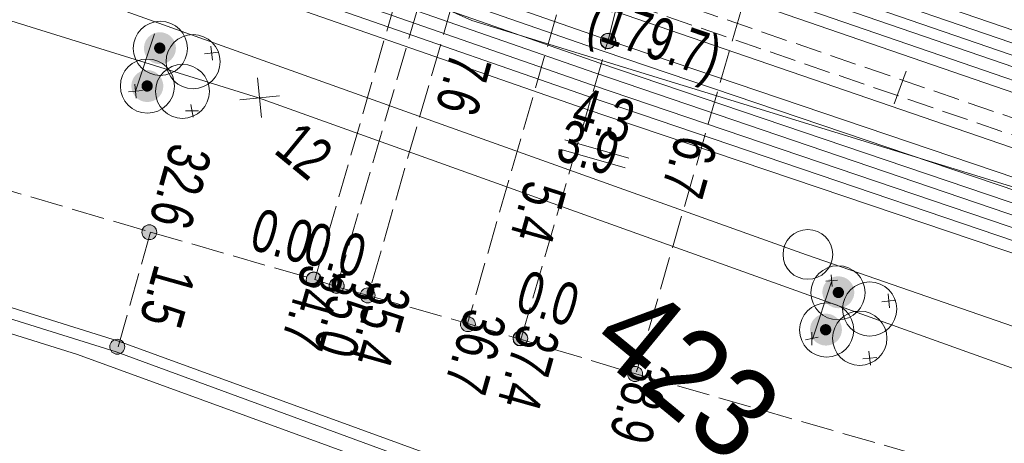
# Model space of a CAD drawing. Header units: metres. Extents: x -740 to 758, y -633 to 854.
# Tile 165 of 256: x -466.1 to -453.74, y 284.51 to 289.83. Entities that reach past the tile are written whole.
import ezdxf

# ---------------------------------------------------------------- set-up
doc = ezdxf.new("R2010")
doc.units = ezdxf.units.M
doc.header["$MEASUREMENT"] = 0
doc.linetypes.add('333_125', pattern=[0.4576, 0.3328, -0.1248])
doc.linetypes.add('416_125', pattern=[0.5408, 0.416, -0.1248])
for name, color, linetype in [('Grundkarte.LOVION', 7, 'Continuous'), ('Grundkarte_Text.LOVION', 7, 'Continuous'), ('Strom.LOVION', 7, 'Continuous'), ('StromBemass.LOVION', 7, 'Continuous'), ('Telko.LOVION', 7, 'Continuous'), ('Wasser.LOVION', 7, 'Continuous')]:
    doc.layers.add(name, color=color, linetype=linetype)
doc.styles.add('ERSTELLTER_STIL_1', font='arial.ttf')

msp = doc.modelspace()

# ---------------------------------------------------------------- hatches: boundary and pattern name
at = {"layer": 'Strom.LOVION', "linetype": 'Continuous', "lineweight": 18}
for points in [[(-464.187, 289.344), (-464.172, 289.365), (-464.16, 289.387), (-464.151, 289.41), (-464.145, 289.435), (-464.142, 289.46), (-464.142, 289.485), (-464.145, 289.51), (-464.151, 289.534), (-464.161, 289.558), (-464.173, 289.58), (-464.188, 289.6), (-464.205, 289.618), (-464.225, 289.634), (-464.246, 289.648), (-464.269, 289.658), (-464.293, 289.666), (-464.317, 289.671), (-464.343, 289.672), (-464.368, 289.67), (-464.393, 289.666), (-464.416, 289.658), (-464.439, 289.647), (-464.46, 289.633), (-464.48, 289.617), (-464.497, 289.599), (-464.512, 289.578), (-464.524, 289.556), (-464.533, 289.533), (-464.539, 289.508), (-464.542, 289.483), (-464.542, 289.458), (-464.539, 289.433), (-464.533, 289.409), (-464.523, 289.385), (-464.511, 289.363), (-464.496, 289.343), (-464.479, 289.325), (-464.459, 289.309), (-464.438, 289.295), (-464.415, 289.285), (-464.391, 289.277), (-464.366, 289.272), (-464.341, 289.271), (-464.316, 289.272), (-464.291, 289.277), (-464.268, 289.285), (-464.245, 289.296), (-464.224, 289.31), (-464.204, 289.326)], [(-464.289, 289.428), (-464.284, 289.435), (-464.28, 289.443), (-464.276, 289.451), (-464.274, 289.46), (-464.273, 289.469), (-464.273, 289.478), (-464.274, 289.487), (-464.277, 289.495), (-464.28, 289.504), (-464.284, 289.511), (-464.29, 289.519), (-464.296, 289.525), (-464.302, 289.531), (-464.31, 289.535), (-464.318, 289.539), (-464.327, 289.542), (-464.335, 289.543), (-464.344, 289.544), (-464.353, 289.543), (-464.362, 289.542), (-464.37, 289.539), (-464.378, 289.535), (-464.386, 289.53), (-464.393, 289.525), (-464.399, 289.518), (-464.404, 289.511), (-464.408, 289.503), (-464.411, 289.495), (-464.414, 289.486), (-464.415, 289.477), (-464.415, 289.468), (-464.414, 289.46), (-464.411, 289.451), (-464.408, 289.443), (-464.404, 289.435), (-464.398, 289.428), (-464.392, 289.421), (-464.385, 289.416), (-464.378, 289.411), (-464.37, 289.407), (-464.361, 289.404), (-464.353, 289.403), (-464.344, 289.402), (-464.335, 289.403), (-464.326, 289.405), (-464.318, 289.407), (-464.31, 289.411), (-464.302, 289.416), (-464.295, 289.422)], [(-464.345, 288.869), (-464.331, 288.89), (-464.319, 288.912), (-464.309, 288.935), (-464.303, 288.96), (-464.3, 288.985), (-464.3, 289.01), (-464.303, 289.035), (-464.31, 289.059), (-464.319, 289.083), (-464.331, 289.105), (-464.346, 289.125), (-464.363, 289.143), (-464.383, 289.159), (-464.404, 289.173), (-464.427, 289.183), (-464.451, 289.191), (-464.476, 289.196), (-464.501, 289.197), (-464.526, 289.196), (-464.551, 289.191), (-464.575, 289.183), (-464.597, 289.172), (-464.619, 289.159), (-464.638, 289.142), (-464.655, 289.124), (-464.67, 289.104), (-464.682, 289.081), (-464.691, 289.058), (-464.697, 289.034), (-464.7, 289.009), (-464.7, 288.983), (-464.697, 288.958), (-464.691, 288.934), (-464.681, 288.911), (-464.669, 288.889), (-464.654, 288.868), (-464.637, 288.85), (-464.618, 288.834), (-464.596, 288.821), (-464.574, 288.81), (-464.55, 288.802), (-464.525, 288.798), (-464.5, 288.796), (-464.475, 288.798), (-464.45, 288.803), (-464.426, 288.81), (-464.403, 288.821), (-464.382, 288.835), (-464.363, 288.851)], [(-464.448, 288.952), (-464.442, 288.959), (-464.438, 288.967), (-464.435, 288.975), (-464.433, 288.984), (-464.432, 288.993), (-464.432, 289.002), (-464.433, 289.011), (-464.435, 289.019), (-464.438, 289.027), (-464.443, 289.035), (-464.448, 289.042), (-464.454, 289.049), (-464.461, 289.054), (-464.468, 289.059), (-464.477, 289.063), (-464.485, 289.066), (-464.494, 289.067), (-464.503, 289.068), (-464.512, 289.067), (-464.52, 289.066), (-464.529, 289.063), (-464.537, 289.059), (-464.544, 289.054), (-464.551, 289.049), (-464.557, 289.042), (-464.562, 289.035), (-464.567, 289.027), (-464.57, 289.019), (-464.572, 289.01), (-464.573, 289.001), (-464.573, 288.992), (-464.572, 288.984), (-464.57, 288.975), (-464.566, 288.967), (-464.562, 288.959), (-464.557, 288.952), (-464.551, 288.945), (-464.544, 288.94), (-464.536, 288.935), (-464.528, 288.931), (-464.52, 288.928), (-464.511, 288.927), (-464.502, 288.926), (-464.493, 288.927), (-464.485, 288.928), (-464.476, 288.931), (-464.468, 288.935), (-464.461, 288.94), (-464.454, 288.946)], [(-455.665, 286.279), (-455.651, 286.3), (-455.639, 286.322), (-455.629, 286.345), (-455.623, 286.369), (-455.62, 286.394), (-455.62, 286.42), (-455.623, 286.444), (-455.63, 286.469), (-455.639, 286.492), (-455.651, 286.514), (-455.666, 286.534), (-455.683, 286.553), (-455.703, 286.569), (-455.724, 286.582), (-455.747, 286.593), (-455.771, 286.6), (-455.796, 286.605), (-455.821, 286.607), (-455.846, 286.605), (-455.87, 286.6), (-455.894, 286.592), (-455.917, 286.581), (-455.938, 286.568), (-455.957, 286.552), (-455.975, 286.533), (-455.989, 286.513), (-456.001, 286.491), (-456.011, 286.468), (-456.017, 286.443), (-456.02, 286.418), (-456.02, 286.393), (-456.016, 286.368), (-456.01, 286.344), (-456.001, 286.32), (-455.989, 286.299), (-455.974, 286.278), (-455.957, 286.26), (-455.937, 286.244), (-455.916, 286.231), (-455.893, 286.22), (-455.869, 286.212), (-455.844, 286.208), (-455.819, 286.206), (-455.794, 286.208), (-455.77, 286.213), (-455.746, 286.22), (-455.723, 286.231), (-455.702, 286.245), (-455.682, 286.261)], [(-455.765, 286.359), (-455.76, 286.366), (-455.755, 286.374), (-455.752, 286.382), (-455.75, 286.391), (-455.749, 286.399), (-455.749, 286.408), (-455.75, 286.417), (-455.752, 286.426), (-455.756, 286.434), (-455.76, 286.442), (-455.765, 286.449), (-455.771, 286.455), (-455.778, 286.461), (-455.786, 286.466), (-455.794, 286.47), (-455.802, 286.472), (-455.811, 286.474), (-455.82, 286.474), (-455.829, 286.474), (-455.837, 286.472), (-455.846, 286.469), (-455.854, 286.466), (-455.861, 286.461), (-455.868, 286.455), (-455.874, 286.449), (-455.879, 286.441), (-455.884, 286.434), (-455.887, 286.425), (-455.889, 286.417), (-455.89, 286.408), (-455.89, 286.399), (-455.889, 286.39), (-455.887, 286.382), (-455.883, 286.373), (-455.879, 286.366), (-455.874, 286.358), (-455.868, 286.352), (-455.861, 286.346), (-455.853, 286.342), (-455.845, 286.338), (-455.837, 286.335), (-455.828, 286.333), (-455.819, 286.333), (-455.81, 286.334), (-455.802, 286.335), (-455.793, 286.338), (-455.785, 286.342), (-455.778, 286.347), (-455.771, 286.352)], [(-455.821, 285.81), (-455.806, 285.831), (-455.794, 285.853), (-455.785, 285.876), (-455.779, 285.9), (-455.775, 285.925), (-455.776, 285.951), (-455.779, 285.976), (-455.785, 286), (-455.794, 286.023), (-455.807, 286.045), (-455.821, 286.065), (-455.839, 286.084), (-455.858, 286.1), (-455.879, 286.113), (-455.902, 286.124), (-455.926, 286.131), (-455.951, 286.136), (-455.976, 286.138), (-456.001, 286.136), (-456.026, 286.131), (-456.05, 286.123), (-456.072, 286.113), (-456.094, 286.099), (-456.113, 286.083), (-456.13, 286.065), (-456.145, 286.044), (-456.157, 286.022), (-456.166, 285.999), (-456.172, 285.974), (-456.175, 285.949), (-456.175, 285.924), (-456.172, 285.899), (-456.166, 285.875), (-456.156, 285.852), (-456.144, 285.83), (-456.129, 285.809), (-456.112, 285.791), (-456.093, 285.775), (-456.071, 285.762), (-456.048, 285.751), (-456.025, 285.743), (-456, 285.739), (-455.975, 285.737), (-455.95, 285.739), (-455.925, 285.744), (-455.901, 285.751), (-455.878, 285.762), (-455.857, 285.776), (-455.838, 285.792)], [(-455.924, 285.891), (-455.919, 285.898), (-455.915, 285.906), (-455.912, 285.914), (-455.909, 285.923), (-455.908, 285.932), (-455.908, 285.941), (-455.91, 285.95), (-455.912, 285.958), (-455.915, 285.966), (-455.919, 285.974), (-455.925, 285.981), (-455.931, 285.988), (-455.938, 285.994), (-455.945, 285.998), (-455.953, 286.002), (-455.962, 286.005), (-455.97, 286.006), (-455.979, 286.007), (-455.988, 286.006), (-455.997, 286.005), (-456.005, 286.002), (-456.013, 285.998), (-456.021, 285.993), (-456.028, 285.988), (-456.034, 285.981), (-456.039, 285.974), (-456.043, 285.966), (-456.047, 285.958), (-456.049, 285.949), (-456.05, 285.94), (-456.05, 285.931), (-456.049, 285.923), (-456.046, 285.914), (-456.043, 285.906), (-456.039, 285.898), (-456.034, 285.891), (-456.027, 285.884), (-456.021, 285.879), (-456.013, 285.874), (-456.005, 285.87), (-455.997, 285.867), (-455.988, 285.866), (-455.979, 285.865), (-455.97, 285.866), (-455.961, 285.867), (-455.953, 285.87), (-455.945, 285.874), (-455.937, 285.879), (-455.93, 285.885)]]:
    msp.add_hatch(color=49, dxfattribs=at).paths.add_polyline_path(points)
at = {"layer": 'StromBemass.LOVION', "linetype": 'Continuous', "lineweight": 13}
for points in [[(-458.641, 289.501), (-458.634, 289.51), (-458.628, 289.521), (-458.623, 289.532), (-458.62, 289.544), (-458.619, 289.555), (-458.619, 289.567), (-458.621, 289.579), (-458.624, 289.591), (-458.628, 289.602), (-458.634, 289.612), (-458.641, 289.622), (-458.649, 289.631), (-458.658, 289.638), (-458.669, 289.645), (-458.679, 289.65), (-458.691, 289.654), (-458.703, 289.656), (-458.715, 289.656), (-458.726, 289.656), (-458.738, 289.653), (-458.75, 289.65), (-458.76, 289.645), (-458.771, 289.638), (-458.78, 289.63), (-458.788, 289.622), (-458.795, 289.612), (-458.801, 289.601), (-458.805, 289.59), (-458.808, 289.579), (-458.809, 289.567), (-458.809, 289.555), (-458.808, 289.543), (-458.805, 289.531), (-458.8, 289.52), (-458.795, 289.51), (-458.787, 289.5), (-458.779, 289.491), (-458.77, 289.484), (-458.76, 289.477), (-458.749, 289.472), (-458.738, 289.469), (-458.726, 289.466), (-458.714, 289.466), (-458.702, 289.467), (-458.69, 289.469), (-458.679, 289.473), (-458.668, 289.478), (-458.658, 289.484), (-458.649, 289.492)], [(-458.638, 289.505), (-458.631, 289.514), (-458.625, 289.525), (-458.621, 289.536), (-458.618, 289.547), (-458.617, 289.559), (-458.617, 289.571), (-458.618, 289.583), (-458.621, 289.595), (-458.626, 289.606), (-458.631, 289.616), (-458.638, 289.626), (-458.647, 289.635), (-458.656, 289.642), (-458.666, 289.649), (-458.677, 289.654), (-458.688, 289.657), (-458.7, 289.66), (-458.712, 289.66), (-458.724, 289.66), (-458.736, 289.657), (-458.747, 289.654), (-458.758, 289.648), (-458.768, 289.642), (-458.777, 289.634), (-458.785, 289.626), (-458.792, 289.616), (-458.798, 289.605), (-458.802, 289.594), (-458.805, 289.583), (-458.807, 289.571), (-458.807, 289.559), (-458.805, 289.547), (-458.802, 289.535), (-458.798, 289.524), (-458.792, 289.514), (-458.785, 289.504), (-458.777, 289.495), (-458.767, 289.488), (-458.757, 289.481), (-458.747, 289.476), (-458.735, 289.473), (-458.723, 289.47), (-458.711, 289.47), (-458.699, 289.471), (-458.688, 289.473), (-458.676, 289.477), (-458.666, 289.482), (-458.655, 289.488), (-458.646, 289.496)], [(-464.403, 287.102), (-464.396, 287.112), (-464.39, 287.122), (-464.386, 287.133), (-464.383, 287.144), (-464.382, 287.156), (-464.382, 287.167), (-464.383, 287.179), (-464.386, 287.19), (-464.391, 287.201), (-464.396, 287.212), (-464.403, 287.221), (-464.411, 287.23), (-464.42, 287.237), (-464.43, 287.243), (-464.441, 287.248), (-464.452, 287.252), (-464.463, 287.254), (-464.475, 287.255), (-464.487, 287.254), (-464.498, 287.252), (-464.509, 287.248), (-464.52, 287.243), (-464.53, 287.237), (-464.539, 287.229), (-464.547, 287.221), (-464.554, 287.211), (-464.559, 287.201), (-464.564, 287.19), (-464.567, 287.178), (-464.568, 287.167), (-464.568, 287.155), (-464.566, 287.143), (-464.564, 287.132), (-464.559, 287.121), (-464.553, 287.111), (-464.547, 287.102), (-464.539, 287.093), (-464.529, 287.086), (-464.52, 287.079), (-464.509, 287.074), (-464.498, 287.071), (-464.486, 287.069), (-464.475, 287.068), (-464.463, 287.069), (-464.451, 287.071), (-464.44, 287.075), (-464.43, 287.08), (-464.42, 287.086), (-464.411, 287.093)], [(-462.336, 286.506), (-462.329, 286.515), (-462.323, 286.526), (-462.319, 286.537), (-462.316, 286.549), (-462.314, 286.56), (-462.314, 286.572), (-462.316, 286.584), (-462.319, 286.596), (-462.323, 286.607), (-462.329, 286.617), (-462.336, 286.627), (-462.344, 286.636), (-462.354, 286.643), (-462.364, 286.65), (-462.375, 286.655), (-462.386, 286.658), (-462.398, 286.661), (-462.41, 286.661), (-462.422, 286.66), (-462.433, 286.658), (-462.445, 286.654), (-462.455, 286.649), (-462.466, 286.643), (-462.475, 286.635), (-462.483, 286.626), (-462.49, 286.617), (-462.496, 286.606), (-462.5, 286.595), (-462.503, 286.584), (-462.504, 286.572), (-462.504, 286.56), (-462.503, 286.548), (-462.5, 286.536), (-462.495, 286.525), (-462.49, 286.515), (-462.483, 286.505), (-462.474, 286.496), (-462.465, 286.489), (-462.455, 286.482), (-462.444, 286.477), (-462.433, 286.474), (-462.421, 286.472), (-462.409, 286.471), (-462.397, 286.472), (-462.385, 286.474), (-462.374, 286.478), (-462.363, 286.483), (-462.353, 286.489), (-462.344, 286.497)], [(-462.336, 286.506), (-462.329, 286.515), (-462.323, 286.526), (-462.319, 286.537), (-462.316, 286.549), (-462.314, 286.56), (-462.314, 286.572), (-462.316, 286.584), (-462.319, 286.596), (-462.323, 286.607), (-462.329, 286.617), (-462.336, 286.627), (-462.344, 286.636), (-462.354, 286.643), (-462.364, 286.65), (-462.375, 286.655), (-462.386, 286.658), (-462.398, 286.661), (-462.41, 286.661), (-462.422, 286.66), (-462.433, 286.658), (-462.445, 286.654), (-462.455, 286.649), (-462.466, 286.643), (-462.475, 286.635), (-462.483, 286.626), (-462.49, 286.617), (-462.496, 286.606), (-462.5, 286.595), (-462.503, 286.584), (-462.504, 286.572), (-462.504, 286.56), (-462.503, 286.548), (-462.5, 286.536), (-462.495, 286.525), (-462.49, 286.515), (-462.483, 286.505), (-462.474, 286.496), (-462.465, 286.489), (-462.455, 286.482), (-462.444, 286.477), (-462.433, 286.474), (-462.421, 286.472), (-462.409, 286.471), (-462.397, 286.472), (-462.385, 286.474), (-462.374, 286.478), (-462.363, 286.483), (-462.353, 286.489), (-462.344, 286.497)], [(-462.334, 286.502), (-462.327, 286.512), (-462.322, 286.523), (-462.317, 286.534), (-462.314, 286.545), (-462.313, 286.557), (-462.313, 286.569), (-462.314, 286.581), (-462.317, 286.593), (-462.322, 286.604), (-462.328, 286.614), (-462.335, 286.624), (-462.343, 286.633), (-462.352, 286.641), (-462.362, 286.647), (-462.373, 286.652), (-462.385, 286.656), (-462.397, 286.658), (-462.409, 286.659), (-462.421, 286.658), (-462.432, 286.656), (-462.444, 286.652), (-462.455, 286.647), (-462.465, 286.64), (-462.474, 286.633), (-462.482, 286.624), (-462.489, 286.614), (-462.495, 286.603), (-462.499, 286.592), (-462.502, 286.581), (-462.504, 286.569), (-462.504, 286.557), (-462.502, 286.545), (-462.499, 286.533), (-462.495, 286.522), (-462.489, 286.511), (-462.482, 286.502), (-462.474, 286.493), (-462.464, 286.485), (-462.454, 286.479), (-462.443, 286.474), (-462.432, 286.47), (-462.42, 286.468), (-462.408, 286.467), (-462.396, 286.468), (-462.384, 286.47), (-462.373, 286.474), (-462.362, 286.479), (-462.352, 286.486), (-462.343, 286.493)], [(-462.05, 286.429), (-462.044, 286.439), (-462.038, 286.449), (-462.034, 286.46), (-462.031, 286.471), (-462.029, 286.483), (-462.029, 286.495), (-462.031, 286.507), (-462.034, 286.518), (-462.038, 286.529), (-462.044, 286.539), (-462.051, 286.549), (-462.059, 286.557), (-462.068, 286.565), (-462.078, 286.571), (-462.089, 286.576), (-462.1, 286.58), (-462.112, 286.582), (-462.123, 286.583), (-462.135, 286.582), (-462.147, 286.579), (-462.158, 286.576), (-462.169, 286.571), (-462.178, 286.564), (-462.188, 286.557), (-462.196, 286.548), (-462.202, 286.539), (-462.208, 286.528), (-462.212, 286.517), (-462.215, 286.506), (-462.217, 286.494), (-462.217, 286.482), (-462.215, 286.471), (-462.212, 286.459), (-462.208, 286.448), (-462.202, 286.438), (-462.195, 286.429), (-462.187, 286.42), (-462.178, 286.412), (-462.168, 286.406), (-462.157, 286.401), (-462.146, 286.398), (-462.134, 286.395), (-462.123, 286.395), (-462.111, 286.395), (-462.099, 286.398), (-462.088, 286.401), (-462.078, 286.406), (-462.068, 286.413), (-462.059, 286.42)], [(-462.05, 286.429), (-462.044, 286.439), (-462.038, 286.449), (-462.034, 286.46), (-462.031, 286.471), (-462.029, 286.483), (-462.029, 286.495), (-462.031, 286.507), (-462.034, 286.518), (-462.038, 286.529), (-462.044, 286.539), (-462.051, 286.549), (-462.059, 286.557), (-462.068, 286.565), (-462.078, 286.571), (-462.089, 286.576), (-462.1, 286.58), (-462.112, 286.582), (-462.123, 286.583), (-462.135, 286.582), (-462.147, 286.579), (-462.158, 286.576), (-462.169, 286.571), (-462.178, 286.564), (-462.188, 286.557), (-462.196, 286.548), (-462.202, 286.539), (-462.208, 286.528), (-462.212, 286.517), (-462.215, 286.506), (-462.217, 286.494), (-462.217, 286.482), (-462.215, 286.471), (-462.212, 286.459), (-462.208, 286.448), (-462.202, 286.438), (-462.195, 286.429), (-462.187, 286.42), (-462.178, 286.412), (-462.168, 286.406), (-462.157, 286.401), (-462.146, 286.398), (-462.134, 286.395), (-462.123, 286.395), (-462.111, 286.395), (-462.099, 286.398), (-462.088, 286.401), (-462.078, 286.406), (-462.068, 286.413), (-462.059, 286.42)], [(-462.048, 286.426), (-462.041, 286.435), (-462.036, 286.446), (-462.031, 286.457), (-462.028, 286.468), (-462.027, 286.48), (-462.027, 286.492), (-462.028, 286.504), (-462.031, 286.515), (-462.036, 286.526), (-462.042, 286.536), (-462.049, 286.546), (-462.057, 286.555), (-462.066, 286.562), (-462.076, 286.568), (-462.087, 286.573), (-462.098, 286.577), (-462.11, 286.579), (-462.121, 286.58), (-462.133, 286.579), (-462.145, 286.577), (-462.156, 286.573), (-462.167, 286.568), (-462.177, 286.562), (-462.186, 286.554), (-462.194, 286.546), (-462.201, 286.536), (-462.207, 286.526), (-462.211, 286.514), (-462.214, 286.503), (-462.215, 286.491), (-462.215, 286.479), (-462.214, 286.468), (-462.211, 286.456), (-462.206, 286.445), (-462.201, 286.435), (-462.194, 286.425), (-462.185, 286.417), (-462.176, 286.409), (-462.166, 286.403), (-462.156, 286.398), (-462.144, 286.394), (-462.133, 286.392), (-462.121, 286.391), (-462.109, 286.392), (-462.097, 286.394), (-462.086, 286.398), (-462.075, 286.403), (-462.065, 286.409), (-462.056, 286.417)], [(-461.661, 286.308), (-461.654, 286.317), (-461.648, 286.327), (-461.644, 286.338), (-461.641, 286.35), (-461.639, 286.361), (-461.639, 286.373), (-461.641, 286.385), (-461.644, 286.396), (-461.648, 286.407), (-461.654, 286.417), (-461.661, 286.427), (-461.669, 286.436), (-461.678, 286.443), (-461.688, 286.449), (-461.699, 286.454), (-461.71, 286.458), (-461.722, 286.46), (-461.733, 286.461), (-461.745, 286.46), (-461.757, 286.458), (-461.768, 286.454), (-461.778, 286.449), (-461.788, 286.443), (-461.797, 286.435), (-461.805, 286.426), (-461.812, 286.417), (-461.818, 286.407), (-461.822, 286.396), (-461.825, 286.384), (-461.826, 286.373), (-461.826, 286.361), (-461.825, 286.349), (-461.822, 286.338), (-461.818, 286.327), (-461.812, 286.317), (-461.805, 286.307), (-461.797, 286.299), (-461.788, 286.291), (-461.778, 286.285), (-461.767, 286.28), (-461.756, 286.276), (-461.744, 286.274), (-461.733, 286.273), (-461.721, 286.274), (-461.709, 286.276), (-461.698, 286.28), (-461.688, 286.285), (-461.678, 286.291), (-461.669, 286.299)], [(-460.401, 285.946), (-460.394, 285.955), (-460.389, 285.966), (-460.384, 285.976), (-460.382, 285.988), (-460.38, 285.999), (-460.38, 286.011), (-460.382, 286.023), (-460.385, 286.034), (-460.389, 286.045), (-460.395, 286.055), (-460.402, 286.065), (-460.41, 286.073), (-460.419, 286.081), (-460.429, 286.087), (-460.439, 286.092), (-460.45, 286.095), (-460.462, 286.097), (-460.474, 286.098), (-460.485, 286.097), (-460.497, 286.095), (-460.508, 286.092), (-460.518, 286.087), (-460.528, 286.08), (-460.537, 286.073), (-460.545, 286.064), (-460.552, 286.055), (-460.558, 286.044), (-460.562, 286.033), (-460.565, 286.022), (-460.566, 286.011), (-460.566, 285.999), (-460.565, 285.987), (-460.562, 285.976), (-460.557, 285.965), (-460.552, 285.955), (-460.545, 285.945), (-460.537, 285.937), (-460.528, 285.929), (-460.518, 285.923), (-460.507, 285.918), (-460.496, 285.915), (-460.485, 285.912), (-460.473, 285.912), (-460.461, 285.913), (-460.45, 285.915), (-460.439, 285.918), (-460.428, 285.923), (-460.418, 285.93), (-460.409, 285.937)], [(-459.743, 285.77), (-459.736, 285.779), (-459.731, 285.79), (-459.727, 285.8), (-459.724, 285.811), (-459.722, 285.823), (-459.723, 285.834), (-459.724, 285.846), (-459.727, 285.857), (-459.731, 285.868), (-459.737, 285.878), (-459.744, 285.887), (-459.752, 285.896), (-459.76, 285.903), (-459.77, 285.909), (-459.781, 285.914), (-459.792, 285.918), (-459.803, 285.92), (-459.815, 285.92), (-459.826, 285.92), (-459.838, 285.917), (-459.848, 285.914), (-459.859, 285.909), (-459.869, 285.903), (-459.878, 285.895), (-459.885, 285.887), (-459.892, 285.877), (-459.898, 285.867), (-459.902, 285.857), (-459.905, 285.845), (-459.906, 285.834), (-459.906, 285.822), (-459.905, 285.811), (-459.902, 285.8), (-459.897, 285.789), (-459.892, 285.779), (-459.885, 285.77), (-459.877, 285.761), (-459.868, 285.754), (-459.858, 285.748), (-459.848, 285.743), (-459.837, 285.739), (-459.826, 285.737), (-459.814, 285.736), (-459.803, 285.737), (-459.791, 285.739), (-459.78, 285.743), (-459.77, 285.748), (-459.76, 285.754), (-459.751, 285.762)], [(-459.743, 285.766), (-459.736, 285.775), (-459.73, 285.785), (-459.726, 285.796), (-459.723, 285.807), (-459.722, 285.819), (-459.722, 285.83), (-459.724, 285.842), (-459.726, 285.853), (-459.731, 285.864), (-459.736, 285.874), (-459.743, 285.883), (-459.751, 285.891), (-459.76, 285.899), (-459.77, 285.905), (-459.78, 285.91), (-459.791, 285.913), (-459.803, 285.915), (-459.814, 285.916), (-459.826, 285.915), (-459.837, 285.913), (-459.848, 285.91), (-459.858, 285.905), (-459.868, 285.898), (-459.877, 285.891), (-459.885, 285.883), (-459.892, 285.873), (-459.897, 285.863), (-459.901, 285.852), (-459.904, 285.841), (-459.906, 285.83), (-459.906, 285.818), (-459.904, 285.807), (-459.901, 285.795), (-459.897, 285.785), (-459.891, 285.775), (-459.884, 285.765), (-459.877, 285.757), (-459.868, 285.75), (-459.858, 285.743), (-459.847, 285.738), (-459.836, 285.735), (-459.825, 285.733), (-459.813, 285.732), (-459.802, 285.733), (-459.791, 285.735), (-459.78, 285.739), (-459.769, 285.744), (-459.759, 285.75), (-459.751, 285.757)], [(-459.741, 285.767), (-459.734, 285.776), (-459.729, 285.786), (-459.724, 285.797), (-459.721, 285.808), (-459.72, 285.82), (-459.72, 285.831), (-459.722, 285.843), (-459.724, 285.854), (-459.729, 285.865), (-459.734, 285.875), (-459.741, 285.885), (-459.749, 285.893), (-459.758, 285.9), (-459.768, 285.907), (-459.779, 285.911), (-459.79, 285.915), (-459.801, 285.917), (-459.813, 285.918), (-459.824, 285.917), (-459.836, 285.915), (-459.847, 285.911), (-459.857, 285.906), (-459.867, 285.9), (-459.876, 285.893), (-459.884, 285.884), (-459.891, 285.875), (-459.896, 285.864), (-459.901, 285.854), (-459.903, 285.842), (-459.905, 285.831), (-459.905, 285.819), (-459.903, 285.808), (-459.9, 285.796), (-459.896, 285.786), (-459.89, 285.775), (-459.884, 285.766), (-459.876, 285.758), (-459.867, 285.75), (-459.857, 285.744), (-459.846, 285.739), (-459.835, 285.736), (-459.824, 285.733), (-459.812, 285.733), (-459.8, 285.734), (-459.789, 285.736), (-459.778, 285.739), (-459.768, 285.744), (-459.758, 285.751), (-459.749, 285.758)], [(-464.806, 285.663), (-464.799, 285.672), (-464.794, 285.683), (-464.789, 285.694), (-464.787, 285.705), (-464.785, 285.717), (-464.785, 285.728), (-464.787, 285.74), (-464.79, 285.751), (-464.794, 285.762), (-464.8, 285.772), (-464.807, 285.782), (-464.815, 285.79), (-464.824, 285.798), (-464.834, 285.804), (-464.844, 285.809), (-464.855, 285.813), (-464.867, 285.815), (-464.879, 285.816), (-464.89, 285.815), (-464.902, 285.813), (-464.913, 285.809), (-464.924, 285.804), (-464.934, 285.798), (-464.943, 285.79), (-464.951, 285.781), (-464.957, 285.772), (-464.963, 285.762), (-464.967, 285.751), (-464.97, 285.739), (-464.972, 285.728), (-464.972, 285.716), (-464.97, 285.704), (-464.967, 285.693), (-464.963, 285.682), (-464.957, 285.672), (-464.95, 285.662), (-464.942, 285.654), (-464.933, 285.646), (-464.923, 285.64), (-464.913, 285.635), (-464.901, 285.632), (-464.89, 285.629), (-464.878, 285.629), (-464.866, 285.629), (-464.855, 285.632), (-464.844, 285.635), (-464.833, 285.64), (-464.823, 285.647), (-464.814, 285.654)], [(-458.3, 285.32), (-458.293, 285.329), (-458.287, 285.34), (-458.282, 285.351), (-458.28, 285.362), (-458.278, 285.374), (-458.278, 285.386), (-458.28, 285.398), (-458.283, 285.409), (-458.287, 285.421), (-458.293, 285.431), (-458.3, 285.441), (-458.308, 285.449), (-458.317, 285.457), (-458.327, 285.463), (-458.338, 285.468), (-458.35, 285.472), (-458.361, 285.474), (-458.373, 285.475), (-458.385, 285.474), (-458.397, 285.472), (-458.408, 285.468), (-458.419, 285.463), (-458.429, 285.456), (-458.438, 285.449), (-458.446, 285.44), (-458.453, 285.43), (-458.459, 285.42), (-458.463, 285.409), (-458.466, 285.397), (-458.468, 285.386), (-458.468, 285.374), (-458.466, 285.362), (-458.463, 285.35), (-458.459, 285.339), (-458.453, 285.329), (-458.446, 285.319), (-458.438, 285.31), (-458.428, 285.303), (-458.418, 285.297), (-458.408, 285.292), (-458.396, 285.288), (-458.384, 285.286), (-458.373, 285.285), (-458.361, 285.286), (-458.349, 285.288), (-458.338, 285.292), (-458.327, 285.297), (-458.317, 285.303), (-458.308, 285.311)]]:
    msp.add_hatch(color=7, dxfattribs=at).paths.add_polyline_path(points)

# ---------------------------------------------------------------- linework, layer by layer
at = {"layer": 'Grundkarte.LOVION', "color": 253, "linetype": 'Continuous', "lineweight": 18}
msp.add_lwpolyline([(-479.126, 293.857), (-485.198, 294.594), (-485.021, 295.202), (-486.435, 296.364), (-487.376, 298.43), (-489.02, 302.851), (-484.419, 302.946), (-485.96, 314.174), (-495.979, 325.963), (-502.587, 339.74), (-479.244, 332.239), (-456.189, 322.553), (-434.837, 310.335), (-433.665, 309.534), (-431.488, 308.121), (-430.386, 307.431), (-428.722, 306.441), (-428.697, 305.881), (-430.181, 279.639), (-439.04, 281.373), (-446.704, 283.58), (-456.218, 286.876), (-465.621, 290.242), (-473.269, 292.598)], close=True, dxfattribs=at)
at = {"layer": 'Grundkarte.LOVION', "color": 8, "linetype": 'Continuous', "lineweight": 18}
for points in [[(-369.507, 271.827), (-369.023, 276.544), (-366.364, 275.652), (-369.023, 276.544), (-377.75, 279.356), (-397.395, 288.016), (-428.697, 305.881), (-430.181, 279.639), (-439.04, 281.373), (-446.704, 283.58), (-456.218, 286.876), (-465.621, 290.242), (-473.269, 292.598), (-479.126, 293.857), (-485.198, 294.594), (-485.021, 295.202), (-486.435, 296.364), (-487.376, 298.43), (-489.02, 302.851), (-484.419, 302.946), (-485.96, 314.174), (-434.837, 310.335), (-425.484, 309.595), (-394.652, 302.885)], [(-479.126, 293.857), (-473.269, 292.598), (-465.621, 290.242), (-456.218, 286.876), (-446.704, 283.58), (-439.04, 281.373), (-430.181, 279.639)], [(-432.975, 230.834), (-462.241, 257.795), (-481.24, 259.248), (-485.109, 259.52), (-484.302, 263.057), (-483.469, 269.049), (-483.137, 275.022), (-483.454, 282.499), (-483.404, 283.804), (-482.828, 285.161), (-483.512, 285.508), (-482.795, 286.642), (-481.763, 287.57), (-480.313, 288.155), (-480.255, 289.077), (-480.047, 289.068), (-475.868, 288.649), (-472.998, 288.013), (-465.376, 285.626), (-456.427, 282.363), (-446.977, 279.119), (-438.295, 276.776), (-430.433, 275.269)], [(-430.433, 275.269), (-438.295, 276.776), (-446.977, 279.119), (-456.427, 282.363), (-465.376, 285.626), (-472.998, 288.013), (-475.868, 288.649), (-480.047, 289.068)]]:
    msp.add_lwpolyline(points, dxfattribs=at)
at = {"layer": 'Grundkarte.LOVION', "color": 253, "linetype": 'Continuous', "lineweight": 18}
for points in [[(-479.126, 293.857), (-473.269, 292.598), (-465.621, 290.242), (-456.218, 286.876), (-446.704, 283.58), (-439.04, 281.373), (-430.181, 279.639)], [(-432.975, 230.834), (-462.241, 257.795), (-481.24, 259.248), (-485.109, 259.52), (-484.302, 263.057), (-483.469, 269.049), (-483.137, 275.022), (-483.454, 282.499), (-483.404, 283.804), (-482.828, 285.161), (-483.512, 285.508), (-482.795, 286.642), (-481.763, 287.57), (-480.313, 288.155), (-480.255, 289.077), (-480.047, 289.068), (-475.868, 288.649), (-472.998, 288.013), (-465.376, 285.626), (-456.427, 282.363), (-446.977, 279.119), (-438.295, 276.776), (-430.433, 275.269)], [(-430.433, 275.269), (-438.295, 276.776), (-446.977, 279.119), (-456.427, 282.363), (-465.376, 285.626), (-472.998, 288.013), (-475.868, 288.649), (-480.047, 289.068)]]:
    msp.add_lwpolyline(points, dxfattribs=at)
at = {"layer": 'Grundkarte.LOVION', "color": 9, "linetype": 'Continuous', "lineweight": 18}
msp.add_circle((-456.203, 286.882), 0.312, dxfattribs=at)
at = {"layer": 'Strom.LOVION', "color": 1, "linetype": 'Continuous', "lineweight": 18}
for points in [[(-429.968, 282.748), (-442.573, 285.919), (-458.229, 291.275), (-469.655, 295.227), (-470.443, 295.578), (-471.602, 296.101), (-472.864, 296.76), (-474.917, 297.964), (-476.699, 299.105), (-477.9, 299.903), (-478.958, 300.746), (-480.616, 302.135), (-482.028, 303.431), (-483.189, 304.573), (-484.757, 306.4), (-485.995, 308.038), (-487.386, 310.015), (-488.518, 311.619), (-490.29, 314.179), (-491.89, 316.328), (-493.73, 318.675), (-495.223, 320.495), (-502.78, 329.317), (-503.897, 330.612)], [(-429.999, 282.612), (-442.617, 285.767), (-458.228, 291.113), (-469.715, 295.088), (-470.503, 295.44), (-471.662, 295.962), (-472.94, 296.635), (-474.993, 297.838), (-476.775, 298.979), (-478.005, 299.775), (-479.066, 300.646), (-480.708, 302.023), (-482.12, 303.318), (-483.281, 304.461), (-484.865, 306.301), (-486.12, 307.952), (-487.51, 309.929), (-488.642, 311.533), (-490.399, 314.08), (-492.014, 316.242), (-493.852, 318.56), (-495.332, 320.396), (-502.905, 329.231), (-504.005, 330.513)], [(-430.014, 282.463), (-442.661, 285.615), (-458.259, 290.977), (-469.759, 294.936), (-470.563, 295.301), (-471.739, 295.836), (-473, 296.496), (-475.083, 297.696), (-476.865, 298.837), (-478.082, 299.649), (-479.156, 300.505), (-480.8, 301.91), (-482.213, 303.206), (-483.39, 304.362), (-484.99, 306.215), (-486.245, 307.866), (-487.635, 309.843), (-488.767, 311.446), (-490.523, 313.994), (-492.136, 316.127), (-493.976, 318.474), (-495.44, 320.296), (-503.013, 329.132), (-504.13, 330.427)], [(-430.058, 282.311), (-442.708, 285.492), (-458.29, 290.841), (-469.819, 294.797), (-470.624, 295.162), (-471.799, 295.697), (-473.077, 296.37), (-475.146, 297.586), (-476.944, 298.741), (-478.174, 299.537), (-479.248, 300.392), (-480.893, 301.798), (-482.321, 303.106), (-483.511, 304.246), (-485.098, 306.116), (-486.369, 307.78), (-487.76, 309.757), (-488.892, 311.36), (-490.648, 313.908), (-492.244, 316.028), (-494.072, 318.391), (-495.565, 320.21), (-503.138, 329.046), (-504.238, 330.327)], [(-430.073, 282.161), (-442.737, 285.327), (-458.334, 290.689), (-469.88, 294.658), (-470.684, 295.023), (-471.859, 295.558), (-473.153, 296.244), (-475.236, 297.445), (-477.017, 298.586), (-478.251, 299.411), (-479.341, 300.28), (-481.001, 301.699), (-482.443, 302.991), (-483.636, 304.16), (-485.223, 306.03), (-486.494, 307.693), (-487.871, 309.687), (-489.003, 311.29), (-490.773, 313.822), (-492.356, 315.958), (-494.193, 318.275), (-495.673, 320.111), (-503.246, 328.947), (-504.36, 330.212)], [(-430.104, 282.025), (-442.797, 285.188), (-458.411, 290.563), (-469.927, 294.535), (-470.744, 294.884), (-471.936, 295.432), (-473.229, 296.119), (-475.312, 297.319), (-477.11, 298.473), (-478.343, 299.298), (-479.433, 300.167), (-481.107, 301.57), (-482.535, 302.879), (-483.729, 304.048), (-485.331, 305.93), (-486.602, 307.594), (-487.995, 309.601), (-489.128, 311.204)], [(-484.492, 283.594), (-484.432, 284.487), (-483.929, 285.689), (-483.4, 286.627), (-482.773, 287.324), (-481.995, 287.976), (-481.135, 288.4), (-479.811, 288.47), (-478.387, 288.565), (-474.389, 288.779), (-464.861, 285.794), (-456.325, 282.683), (-446.875, 279.44), (-434.838, 276.331)], [(-484.343, 283.579), (-484.28, 284.443), (-483.774, 285.615), (-483.258, 286.537), (-482.658, 287.202), (-481.909, 287.852), (-481.088, 288.227), (-479.547, 288.334), (-478.9, 288.367), (-478.562, 288.386), (-478.269, 288.414), (-474.404, 288.63), (-464.892, 285.658), (-456.369, 282.531), (-446.919, 279.288), (-434.869, 276.195), (-427.705, 274.265), (-418.914, 273.528), (-408.862, 273.802), (-404.794, 274.067), (-400.138, 274.655), (-399.361, 274.42), (-397.985, 273.801), (-397.587, 273.663)]]:
    msp.add_lwpolyline(points, dxfattribs=at)
at = {"layer": 'Strom.LOVION', "color": 194, "linetype": 'Continuous', "lineweight": 18}
for points in [[(-503.858, 328.399), (-496.287, 319.593), (-494.84, 317.784), (-493.002, 315.466), (-491.422, 313.359), (-489.682, 310.825), (-488.517, 309.195), (-487.127, 307.218), (-485.853, 305.525), (-484.218, 303.616), (-482.977, 302.407), (-481.533, 301.085), (-479.856, 299.653), (-478.734, 298.758), (-477.455, 297.922), (-475.657, 296.768), (-473.542, 295.541), (-472.203, 294.845), (-471.025, 294.28), (-470.162, 293.921), (-458.63, 289.935), (-442.987, 284.564), (-430.249, 281.39)], [(-504.125, 328.107), (-496.602, 319.178), (-495.136, 317.489), (-493.699, 315.634), (-491.82, 313.202), (-489.906, 310.552), (-488.615, 308.683), (-487.435, 307.04), (-486.018, 305.095), (-484.55, 303.376), (-483.032, 301.914), (-481.735, 300.74), (-480.026, 299.282), (-478.885, 298.344), (-477.778, 297.595), (-475.828, 296.397), (-473.551, 295.171), (-472.308, 294.554), (-471.143, 293.973), (-470.293, 293.598), (-458.713, 289.573), (-443.062, 284.275), (-430.358, 280.996)]]:
    msp.add_lwpolyline(points, dxfattribs=at)
at = {"layer": 'Strom.LOVION', "color": 94, "linetype": 'Continuous', "lineweight": 18}
for points in [[(-504.355, 327.892), (-496.835, 318.992), (-495.382, 317.287), (-493.932, 315.449), (-492.07, 313.03), (-490.139, 310.367), (-488.864, 308.511), (-487.681, 306.838), (-486.251, 304.909), (-484.767, 303.178), (-483.23, 301.673), (-481.949, 300.512), (-480.224, 299.041), (-479.07, 298.119), (-477.93, 297.344), (-475.978, 296.116), (-473.687, 294.907), (-472.429, 294.276), (-471.279, 293.708), (-470.385, 293.323), (-458.817, 289.282), (-443.167, 283.984), (-430.433, 280.707)], [(-504.246, 327.992), (-496.71, 319.079), (-495.245, 317.389), (-493.807, 315.535), (-491.945, 313.116), (-490.031, 310.466), (-488.74, 308.597), (-487.543, 306.941), (-486.127, 304.995), (-484.658, 303.277), (-483.125, 301.801), (-481.857, 300.625), (-480.132, 299.153), (-478.978, 298.232), (-477.854, 297.47), (-475.904, 296.271), (-473.611, 295.032), (-472.368, 294.415), (-471.219, 293.847), (-470.338, 293.446), (-458.773, 289.434), (-443.123, 284.137), (-430.418, 280.857)], [(-504.463, 327.793), (-496.943, 318.893), (-495.491, 317.188), (-494.04, 315.35), (-492.178, 312.931), (-490.264, 310.28), (-488.989, 308.425), (-487.792, 306.768), (-486.376, 304.823), (-484.875, 303.078), (-483.339, 301.574), (-482.042, 300.4), (-480.333, 298.941), (-479.147, 297.993), (-478.036, 297.215), (-476.054, 295.99), (-473.764, 294.781), (-472.505, 294.15), (-471.34, 293.57), (-470.445, 293.184), (-458.865, 289.159), (-443.195, 283.819), (-430.477, 280.555)], [(-504.588, 327.707), (-497.068, 318.807), (-495.599, 317.089), (-494.165, 315.263), (-492.303, 312.845), (-490.388, 310.194), (-489.113, 308.339), (-487.917, 306.682), (-486.484, 304.724), (-484.984, 302.979), (-483.431, 301.461), (-482.134, 300.287), (-480.409, 298.816), (-479.239, 297.881), (-478.096, 297.076), (-476.131, 295.865), (-473.824, 294.642), (-472.565, 294.011), (-471.387, 293.447), (-470.505, 293.045), (-458.909, 289.007), (-443.242, 283.696), (-430.492, 280.406)], [(-504.697, 327.608), (-497.176, 318.708), (-495.724, 317.003), (-494.289, 315.177), (-492.427, 312.759), (-490.513, 310.108), (-489.225, 308.269), (-488.042, 306.596), (-486.593, 304.625), (-485.092, 302.88), (-483.54, 301.362), (-482.227, 300.175), (-480.515, 298.687), (-479.329, 297.739), (-478.189, 296.964), (-476.207, 295.739), (-473.884, 294.503), (-472.626, 293.872), (-471.463, 293.321), (-470.55, 292.893), (-458.969, 288.868), (-443.286, 283.544), (-430.553, 280.267)], [(-504.805, 327.509), (-497.285, 318.609), (-495.832, 316.903), (-494.398, 315.078), (-492.536, 312.659), (-490.638, 310.022), (-489.347, 308.153), (-488.166, 306.51), (-486.717, 304.539), (-485.201, 302.781), (-483.648, 301.262), (-482.335, 300.076), (-480.607, 298.575), (-479.421, 297.627), (-478.265, 296.838), (-476.283, 295.613), (-473.961, 294.377), (-472.702, 293.747), (-471.521, 293.153), (-470.61, 292.754), (-459.013, 288.716), (-443.334, 283.421), (-430.567, 280.118)]]:
    msp.add_lwpolyline(points, dxfattribs=at)
at = {"layer": 'Strom.LOVION', "color": 7, "linetype": '333_125', "lineweight": 13}
msp.add_lwpolyline([(-398.718, 282.05), (-398.756, 281.839), (-399.081, 281.837), (-415.687, 281.484), (-427.739, 281.266), (-429.119, 281.324), (-430.218, 281.527), (-442.943, 284.716), (-458.57, 290.074), (-458.515, 290.272), (-442.872, 284.9), (-430.179, 281.737), (-429.094, 281.518), (-427.746, 281.487), (-415.707, 281.689), (-399.101, 282.042)], close=True, dxfattribs=at)
at = {"layer": 'Strom.LOVION', "color": 7, "linetype": 'Continuous', "lineweight": 13}
for points in [[(-464.41, 289.651), (-464.65, 288.933)], [(-454.966, 289.185), (-455.117, 288.772)], [(-455.904, 286.537), (-456.144, 285.819)]]:
    msp.add_lwpolyline(points, dxfattribs=at)
at = {"layer": 'Strom.LOVION', "color": 250, "linetype": 'Continuous', "lineweight": 18}
for points in [[(-463.701, 289.499), (-463.683, 289.323)], [(-463.78, 289.402), (-463.604, 289.42)], [(-464.738, 288.925), (-464.562, 288.942)], [(-464.659, 289.021), (-464.642, 288.845)], [(-464.02, 288.684), (-463.858, 288.685)], [(-463.954, 288.765), (-463.924, 288.605)], [(-455.912, 286.625), (-455.898, 286.479)], [(-455.978, 286.545), (-455.832, 286.559)], [(-455.194, 286.385), (-455.177, 286.209)], [(-455.274, 286.288), (-455.098, 286.306)], [(-456.232, 285.81), (-456.072, 285.841)], [(-456.153, 285.907), (-456.151, 285.744)], [(-455.435, 285.667), (-455.417, 285.491)], [(-455.514, 285.57), (-455.338, 285.588)]]:
    msp.add_lwpolyline(points, dxfattribs=at)
at = {"layer": 'Strom.LOVION', "color": 7, "linetype": 'Continuous', "lineweight": 13}
for centre, radius in [((-464.337, 289.47), 0.34), ((-463.925, 289.302), 0.34), ((-464.499, 288.996), 0.34), ((-464.059, 288.929), 0.339), ((-455.824, 286.4), 0.34), ((-455.427, 286.197), 0.34), ((-455.967, 285.933), 0.34), ((-455.551, 285.829), 0.341)]:
    msp.add_circle(centre, radius, dxfattribs=at)
at = {"layer": 'StromBemass.LOVION', "color": 7, "linetype": '416_125', "lineweight": 13}
for points in [[(-462.394, 286.568), (-459.446, 296.772), (-459.298, 297.215)], [(-495.689, 296.243), (-483.945, 292.81), (-479.9, 291.639), (-479.534, 291.527), (-479.323, 291.489), (-478.181, 291.142), (-468.873, 288.446), (-467.521, 288.061), (-464.462, 287.163), (-462.394, 286.568), (-462.119, 286.476), (-461.725, 286.367), (-460.478, 286.016), (-458.362, 285.381), (-449.999, 282.977), (-449.844, 282.903), (-446.802, 282.018), (-443.957, 281.188), (-438.485, 279.625), (-434.255, 278.383), (-431.365, 277.543), (-430.329, 277.23)], [(-462.119, 286.476), (-459.455, 295.648)], [(-459.617, 293.681), (-461.725, 286.367)], [(-456.286, 292.559), (-458.362, 285.381)], [(-459.209, 290.411), (-460.478, 286.016)], [(-459.809, 285.815), (-458.713, 289.573), (-458.617, 289.952)], [(-464.868, 285.72), (-464.462, 287.163)]]:
    msp.add_lwpolyline(points, dxfattribs=at)
at = {"layer": 'StromBemass.LOVION', "color": 7, "linetype": 'Continuous', "lineweight": 13}
for points in [[(-459.256, 288.323), (-458.45, 288.091)], [(-459.303, 288.2), (-458.497, 287.968)]]:
    msp.add_lwpolyline(points, dxfattribs=at)
for centre, radius in [((-458.714, 289.561), 0.0954), ((-458.712, 289.565), 0.0953), ((-464.475, 287.161), 0.0933), ((-462.409, 286.566), 0.0952), ((-462.409, 286.566), 0.0952), ((-462.408, 286.563), 0.0957), ((-462.123, 286.489), 0.0939), ((-462.123, 286.489), 0.0939), ((-462.121, 286.486), 0.0944), ((-461.733, 286.367), 0.0937), ((-460.473, 286.005), 0.0932), ((-459.814, 285.828), 0.092), ((-459.814, 285.824), 0.092), ((-459.812, 285.825), 0.0925), ((-464.878, 285.722), 0.0935), ((-458.373, 285.38), 0.0949)]:
    msp.add_circle(centre, radius, dxfattribs=at)
at = {"layer": 'Telko.LOVION', "color": 1, "linetype": 'Continuous', "lineweight": 18}
msp.add_lwpolyline([(-430.252, 279.159), (-440.141, 281.147), (-449.337, 283.913), (-463.105, 288.848), (-471.122, 291.345), (-475.661, 292.571), (-480.602, 293.536), (-483.403, 294.223), (-484.128, 294.979), (-485.069, 295.996), (-485.625, 296.991), (-486.862, 299.973), (-490.375, 308.245), (-495.897, 317.71), (-503.751, 327.153), (-513.975, 335.745), (-522.257, 341.556), (-524.766, 343.187), (-531.48, 345.959), (-539.119, 348.818)], dxfattribs=at)
at = {"layer": 'Telko.LOVION', "color": 7, "linetype": 'Continuous', "lineweight": 13}
for points in [[(-463.115, 289.098), (-463.066, 288.6)], [(-463.339, 288.825), (-462.841, 288.874)]]:
    msp.add_lwpolyline(points, dxfattribs=at)
at = {"layer": 'Wasser.LOVION', "color": 150, "linetype": 'Continuous', "lineweight": 18}
msp.add_lwpolyline([(-490.031, 309.712), (-489.798, 309.897), (-489.591, 310.051), (-482.046, 301.05), (-476.941, 297.204), (-460.422, 289.819), (-433.987, 281.69)], dxfattribs=at)

# ---------------------------------------------------------------- texts
at = {"layer": 'Grundkarte_Text.LOVION', "color": 7, "linetype": 'Continuous', "lineweight": 13, "insert": (-458.987, 285.699), "char_height": 1.12432, "attachment_point": 7, "rotation": 320.584, "style": 'ERSTELLTER_STIL_1'}
msp.add_mtext('{\\A1;\\W0.89450x;423}', dxfattribs=at)
at = {"layer": 'Strom.LOVION', "color": 1, "linetype": 'Continuous', "lineweight": 18, "insert": (-459.06, 289.477), "char_height": 0.53354, "attachment_point": 7, "rotation": 341.2447, "style": 'ERSTELLTER_STIL_1'}
msp.add_mtext('{\\A1;\\W0.71558x;(179.7)}', dxfattribs=at)
at = {"layer": 'StromBemass.LOVION', "color": 7, "linetype": 'Continuous', "lineweight": 13, "attachment_point": 7, "style": 'ERSTELLTER_STIL_1'}
for s, insert, char_height, rotation in [('{\\A1;\\W0.71558x;7.6}', (-460.69, 289.446), 0.53355, 254.2449), ('{\\A1;\\W0.71558x;4.3}', (-459.202, 288.478), 0.53354, 343.2453), ('{\\A1;\\W0.71558x;3.9}', (-459.392, 288.072), 0.53354, 343.2449), ('{\\A1;\\W0.71558x;6.7}', (-457.854, 288.41), 0.53355, 254.2449), ('{\\A1;\\W0.71558x;32.6}', (-464.205, 288.308), 0.53354, 254.2448), ('{\\A1;\\W0.71558x;5.4}', (-459.749, 287.839), 0.53354, 254.2451), ('{\\A1;\\W0.71558x;0.0}', (-463.238, 286.949), 0.53354, 344.2444), ('{\\A1;\\W0.71558x;0.0}', (-462.571, 286.778), 0.53354, 344.2444), ('{\\A1;\\W0.71558x;1.5}', (-464.409, 286.778), 0.53354, 254.2448), ('{\\A1;\\W0.71558x;34.7}', (-462.549, 286.785), 0.53355, 254.2449), ('{\\A1;\\W0.71558x;35.0}', (-462.141, 286.691), 0.53355, 254.2449), ('{\\A1;\\W0.71558x;0.0}', (-459.9, 286.175), 0.53354, 343.2449), ('{\\A1;\\W0.71558x;35.4}', (-461.701, 286.572), 0.53354, 254.2448), ('{\\A1;\\W0.71558x;36.7}', (-460.5, 286.232), 0.53354, 254.2448), ('{\\A1;\\W0.71558x;37.4}', (-459.83, 286.031), 0.53354, 254.2448), ('{\\A1;\\W0.71558x;38.9}', (-458.429, 285.607), 0.53355, 254.2449)]:
    msp.add_mtext(s, dxfattribs=dict(at, insert=insert, char_height=char_height, rotation=rotation))
at = {"layer": 'Telko.LOVION', "color": 250, "linetype": 'Continuous', "lineweight": 18, "insert": (-462.927, 288.167), "char_height": 0.53355, "attachment_point": 7, "rotation": 320.5839, "style": 'ERSTELLTER_STIL_1'}
msp.add_mtext('{\\A1;\\W0.71558x;12}', dxfattribs=at)

doc.saveas('drawing.dxf')
